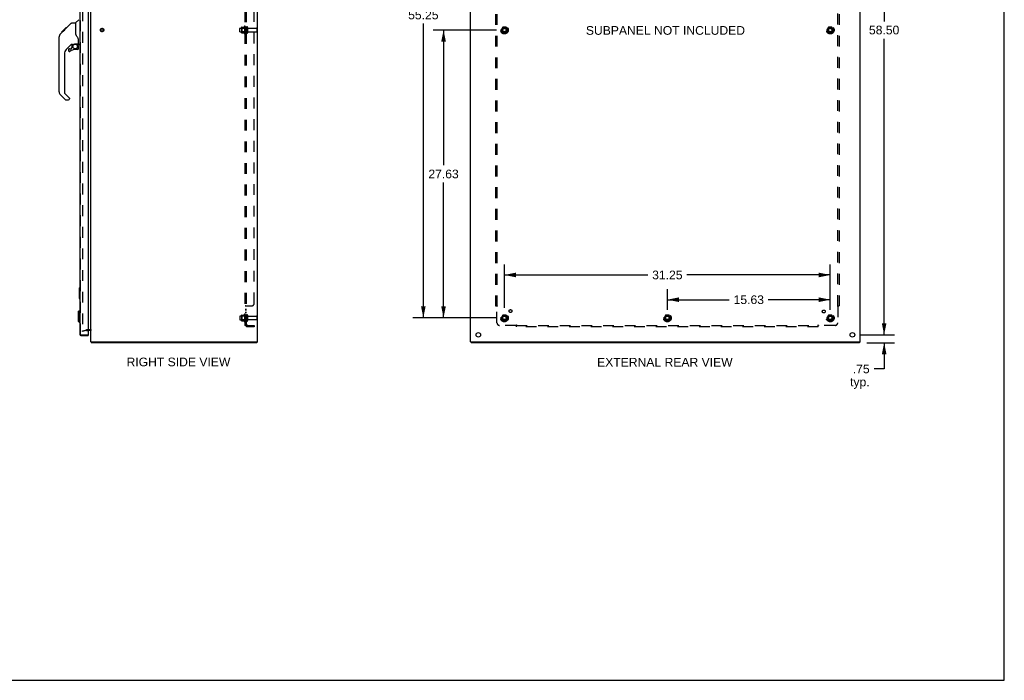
# Model space of a CAD drawing. Header units: inches. Extents: x 0 to 189, y 0 to 122.
# Tile 8 of 9: x 94 to 189, y 0 to 63. Entities that reach past the tile are written whole.
import ezdxf

# ---------------------------------------------------------------- set-up
doc = ezdxf.new("R2010")
doc.units = ezdxf.units.IN
doc.header["$LTSCALE"] = 10.388889
doc.header["$MEASUREMENT"] = 0
doc.linetypes.add('HIDDEN', pattern=[0.2, 0.1, -0.1])
doc.layers.get('0').update_dxf_attribs({"linetype": 'CONTINUOUS'})
for name, color, linetype in [('DEFAULT_2', 8, 'HIDDEN'), ('DIMENSIONS', 7, 'CONTINUOUS'), ('DOOR_ASSEMBLY', 7, 'CONTINUOUS'), ('SUBPANEL', 7, 'CONTINUOUS')]:
    doc.layers.add(name, color=color, linetype=linetype)
doc.styles.get("Standard").update_dxf_attribs({"font": 'arial.ttf'})
doc.dimstyles.new('DIMSTYLE_1', dxfattribs={"dimtxt": 0.833333, "dimasz": 1.111111, "dimexe": 0.09, "dimexo": 0.07, "dimgap": 0.0375, "dimtad": 0, "dimtih": 1, "dimtoh": 1, "dimzin": 4, "dimdsep": 46, "dimtxsty": 'Standard', "dimblk": '_FILLED', "dimblk1": '_FILLED', "dimblk2": '_FILLED', "dimcen": 0.09, "dimadec": 3, "dimazin": 1, "dimtfac": 1, "dimtdec": 3, "dimtofl": 0, "dimtmove": 0, "dimatfit": 3, "dimldrblk": '_FILLED', "dimfxl": 0, "dimtolj": 1, "dimtzin": 4, "dimarcsym": 0})

# ---------------------------------------------------------------- blocks, each defined once
blk = doc.blocks.new('_FILLED')
at = {"color": 0, "linetype": 'ByBlock'}
blk.add_solid([(0, 0), (-1, 0.2), (-1, -0.2)], dxfattribs=at)
blk = doc.blocks.new('*D3')
at = {"layer": 'DIMENSIONS', "color": 2, "linetype": 'Continuous'}
for p, q in [((175.095, 91.649), (178.362, 91.649)), ((177.362, 91.649), (177.362, 63.232)), ((177.362, 33.149), (177.362, 61.565)), ((175.095, 33.149), (178.362, 33.149))]:
    blk.add_line(p, q, dxfattribs=at)
at = {"layer": 'DIMENSIONS', "color": 2, "linetype": 'Continuous', "xscale": 1.1111111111, "yscale": 1.1111111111, "zscale": 1.1111111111}
for p, rotation in [((177.362, 91.649), 90), ((177.362, 33.149), 270)]:
    blk.add_blockref('_FILLED', p, dxfattribs=dict(at, rotation=rotation))
at = {"layer": 'DIMENSIONS', "color": 2, "linetype": 'Continuous', "insert": (177.362, 62.815), "char_height": 0.8333, "width": 2.91202, "attachment_point": 2, "line_spacing_factor": 0.9}
blk.add_mtext('58.50', dxfattribs=at)
blk = doc.blocks.new('*D10')
at = {"layer": 'DIMENSIONS', "color": 2, "linetype": 'Continuous'}
for p, q in [((177.362, 33.149), (177.362, 35.371)), ((176.362, 33.149), (177.676, 33.149)), ((175.702, 32.399), (178.362, 32.399)), ((177.362, 32.399), (177.362, 29.879)), ((177.362, 29.879), (176.39, 29.879))]:
    blk.add_line(p, q, dxfattribs=at)
at = {"layer": 'DIMENSIONS', "color": 2, "linetype": 'Continuous', "xscale": 1.1111111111, "yscale": 1.1111111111, "zscale": 1.1111111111}
for p, rotation in [((177.362, 33.149), 270), ((177.362, 32.399), 90)]:
    blk.add_blockref('_FILLED', p, dxfattribs=dict(at, rotation=rotation))
at = {"layer": 'DIMENSIONS', "color": 2, "linetype": 'Continuous', "insert": (175.973, 30.296), "char_height": 0.8333, "width": 1.87423, "attachment_point": 3, "line_spacing_factor": 0.9}
blk.add_mtext('.75\\Ptyp.', dxfattribs=at)
blk = doc.blocks.new('*D13')
at = {"layer": 'DIMENSIONS', "color": 2, "linetype": 'Continuous'}
for p, q in [((140.164, 90.024), (132.162, 90.024)), ((133.162, 90.024), (133.162, 64.676)), ((133.162, 34.774), (133.162, 63.009)), ((140.164, 34.774), (132.162, 34.774))]:
    blk.add_line(p, q, dxfattribs=at)
at = {"layer": 'DIMENSIONS', "color": 2, "linetype": 'Continuous', "xscale": 1.1111111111, "yscale": 1.1111111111, "zscale": 1.1111111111}
for p, rotation in [((133.162, 90.024), 90), ((133.162, 34.774), 270)]:
    blk.add_blockref('_FILLED', p, dxfattribs=dict(at, rotation=rotation))
at = {"layer": 'DIMENSIONS', "color": 2, "linetype": 'Continuous', "insert": (133.162, 64.259), "char_height": 0.8333, "width": 2.91202, "attachment_point": 2, "line_spacing_factor": 0.9}
blk.add_mtext('55.25', dxfattribs=at)
blk = doc.blocks.new('*D14')
at = {"layer": 'DIMENSIONS', "color": 2, "linetype": 'Continuous'}
for p, q in [((140.164, 62.399), (134.1, 62.399)), ((135.1, 62.399), (135.1, 49.419)), ((135.1, 34.774), (135.1, 47.753)), ((140.164, 34.774), (134.1, 34.774))]:
    blk.add_line(p, q, dxfattribs=at)
at = {"layer": 'DIMENSIONS', "color": 2, "linetype": 'Continuous', "xscale": 1.1111111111, "yscale": 1.1111111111, "zscale": 1.1111111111}
for p, rotation in [((135.1, 62.399), 90), ((135.1, 34.774), 270)]:
    blk.add_blockref('_FILLED', p, dxfattribs=dict(at, rotation=rotation))
at = {"layer": 'DIMENSIONS', "color": 2, "linetype": 'Continuous', "insert": (135.1, 49.003), "char_height": 0.8333, "width": 2.91202, "attachment_point": 2, "line_spacing_factor": 0.9}
blk.add_mtext('27.63', dxfattribs=at)
blk = doc.blocks.new('*D15')
at = {"layer": 'DIMENSIONS', "color": 2, "linetype": 'Continuous'}
for p, q in [((140.942, 35.739), (140.942, 39.895)), ((172.192, 35.551), (172.192, 39.895)), ((140.942, 38.895), (154.694, 38.895)), ((172.192, 38.895), (158.44, 38.895))]:
    blk.add_line(p, q, dxfattribs=at)
at = {"layer": 'DIMENSIONS', "color": 2, "linetype": 'Continuous', "xscale": 1.1111111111, "yscale": 1.1111111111, "zscale": 1.1111111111, "rotation": 180}
blk.add_blockref('_FILLED', (140.942, 38.895), dxfattribs=at)
at = {"layer": 'DIMENSIONS', "color": 2, "linetype": 'Continuous', "xscale": 1.1111111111, "yscale": 1.1111111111, "zscale": 1.1111111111}
blk.add_blockref('_FILLED', (172.192, 38.895), dxfattribs=at)
at = {"layer": 'DIMENSIONS', "color": 2, "linetype": 'Continuous', "insert": (156.567, 39.312), "char_height": 0.8333, "width": 2.91202, "attachment_point": 2, "line_spacing_factor": 0.9}
blk.add_mtext('31.25', dxfattribs=at)
blk = doc.blocks.new('*D16')
at = {"layer": 'DIMENSIONS', "color": 2, "linetype": 'Continuous'}
for p, q in [((156.567, 35.551), (156.567, 37.521)), ((172.192, 35.551), (172.192, 37.521)), ((156.567, 36.521), (162.507, 36.521)), ((172.192, 36.521), (166.252, 36.521))]:
    blk.add_line(p, q, dxfattribs=at)
at = {"layer": 'DIMENSIONS', "color": 2, "linetype": 'Continuous', "xscale": 1.1111111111, "yscale": 1.1111111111, "zscale": 1.1111111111, "rotation": 180}
blk.add_blockref('_FILLED', (156.567, 36.521), dxfattribs=at)
at = {"layer": 'DIMENSIONS', "color": 2, "linetype": 'Continuous', "xscale": 1.1111111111, "yscale": 1.1111111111, "zscale": 1.1111111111}
blk.add_blockref('_FILLED', (172.192, 36.521), dxfattribs=at)
at = {"layer": 'DIMENSIONS', "color": 2, "linetype": 'Continuous', "insert": (164.38, 36.938), "char_height": 0.8333, "width": 2.91202, "attachment_point": 2, "line_spacing_factor": 0.9}
blk.add_mtext('15.63', dxfattribs=at)

msp = doc.modelspace()

# ---------------------------------------------------------------- linework, layer by layer
at = {"color": 7, "linetype": 'Continuous'}
for p, q in [((188.889, 0), (188.889, 122.222)), ((117.206, 32.474), (117.206, 32.399)), ((137.755, 32.474), (137.755, 32.399)), ((175.004, 32.474), (175.004, 32.399)), ((0, 0), (188.889, 0))]:
    msp.add_line(p, q, dxfattribs=at)
at = {"color": 3, "linetype": 'Continuous'}
for p, q in [((101.269, 32.474), (101.269, 92.324)), ((117.269, 32.474), (117.269, 92.324)), ((137.692, 32.474), (137.692, 92.324)), ((175.067, 32.474), (175.067, 92.324)), ((101.227, 33.574), (101.026, 33.574)), ((101.269, 32.474), (117.269, 32.474)), ((117.206, 32.399), (101.332, 32.399)), ((137.692, 32.474), (175.067, 32.474)), ((175.004, 32.399), (137.755, 32.399))]:
    msp.add_line(p, q, dxfattribs=at)
for points in [[(101.307, 32.429), (101.308, 32.428), (101.31, 32.426), (101.311, 32.424), (101.313, 32.422), (101.314, 32.42), (101.315, 32.417)], [(101.315, 32.417), (101.318, 32.413), (101.319, 32.411), (101.32, 32.409), (101.321, 32.407), (101.322, 32.405), (101.324, 32.403), (101.325, 32.402), (101.326, 32.401), (101.328, 32.4), (101.329, 32.399), (101.33, 32.399), (101.331, 32.399), (101.332, 32.399)]]:
    msp.add_lwpolyline(points, dxfattribs=at)
for centre in [(138.442, 33.149), (174.317, 33.149)]:
    msp.add_circle(centre, 0.219, dxfattribs=at)
for centre, radius, start, end in [((101.227, 33.532), 0.042, 19.86188, 90), ((101.386, 32.516), 0.117, 201.04265, 227.44308)]:
    msp.add_arc(centre, radius, start, end, dxfattribs=at)
at = {"color": 7, "linetype": 'Continuous'}
msp.add_arc((101.227, 33.532), 0.042, 0, 19.86188, dxfattribs=at)
at = {"layer": 'DEFAULT_2', "color": 8, "linetype": 'HIDDEN'}
for p, q in [((100.456, 91.301), (100.456, 33.496)), ((115.569, 62.241), (115.569, 62.556)), ((115.599, 62.586), (116.194, 62.586)), ((115.733, 62.654), (115.733, 62.143)), ((115.753, 62.582), (115.733, 62.602)), ((115.744, 62.676), (115.971, 62.676)), ((116.049, 62.582), (115.753, 62.582)), ((115.753, 62.582), (115.753, 62.215)), ((115.999, 62.754), (115.999, 62.043)), ((116.049, 62.582), (116.069, 62.602)), ((116.049, 62.582), (116.049, 62.215)), ((116.069, 62.733), (116.069, 62.064)), ((116.194, 62.656), (116.194, 62.141)), ((116.304, 62.656), (116.304, 62.141)), ((116.366, 62.564), (117.164, 62.564)), ((117.194, 62.534), (117.194, 62.264)), ((140.779, 62.671), (140.625, 62.404)), ((140.625, 62.394), (140.779, 62.126)), ((141.097, 62.676), (140.788, 62.676)), ((141.26, 62.404), (141.105, 62.671)), ((141.105, 62.126), (141.26, 62.394)), ((172.029, 62.671), (171.875, 62.404)), ((171.875, 62.394), (172.029, 62.126)), ((172.347, 62.676), (172.038, 62.676)), ((172.51, 62.404), (172.355, 62.671)), ((172.355, 62.126), (172.51, 62.394)), ((115.599, 62.211), (116.194, 62.211)), ((115.753, 62.215), (115.733, 62.195)), ((115.744, 62.121), (115.971, 62.121)), ((116.049, 62.215), (115.753, 62.215)), ((116.049, 62.215), (116.069, 62.195)), ((116.366, 62.234), (117.164, 62.234)), ((141.097, 62.121), (140.788, 62.121)), ((172.347, 62.121), (172.038, 62.121)), ((115.599, 34.961), (116.194, 34.961)), ((115.733, 35.029), (115.733, 34.518)), ((115.753, 34.957), (115.733, 34.977)), ((115.744, 35.051), (115.971, 35.051)), ((116.049, 34.957), (115.753, 34.957)), ((115.753, 34.957), (115.753, 34.59)), ((115.999, 35.129), (115.999, 34.418)), ((116.049, 34.957), (116.069, 34.977)), ((116.049, 34.957), (116.049, 34.59)), ((116.069, 35.108), (116.069, 34.439)), ((116.194, 35.031), (116.194, 34.516)), ((116.304, 35.031), (116.304, 34.516)), ((140.779, 35.046), (140.625, 34.779)), ((141.097, 35.051), (140.788, 35.051)), ((141.26, 34.779), (141.105, 35.046)), ((156.404, 35.046), (156.25, 34.779)), ((156.722, 35.051), (156.413, 35.051)), ((156.885, 34.779), (156.73, 35.046)), ((172.029, 35.046), (171.875, 34.779)), ((172.347, 35.051), (172.038, 35.051)), ((172.51, 34.779), (172.355, 35.046)), ((115.569, 34.931), (115.569, 34.616)), ((115.599, 34.586), (116.194, 34.586)), ((115.753, 34.59), (115.733, 34.57)), ((115.744, 34.496), (115.971, 34.496)), ((116.049, 34.59), (115.753, 34.59)), ((116.049, 34.59), (116.069, 34.57)), ((116.366, 34.939), (117.164, 34.939)), ((116.366, 34.609), (117.164, 34.609)), ((117.194, 34.909), (117.194, 34.639)), ((140.625, 34.769), (140.779, 34.501)), ((141.097, 34.496), (140.788, 34.496)), ((141.105, 34.501), (141.26, 34.769)), ((156.25, 34.769), (156.404, 34.501)), ((156.722, 34.496), (156.413, 34.496)), ((156.73, 34.501), (156.885, 34.769)), ((171.875, 34.769), (172.029, 34.501)), ((172.347, 34.496), (172.038, 34.496)), ((172.355, 34.501), (172.51, 34.769)), ((100.456, 33.542), (100.842, 33.645)), ((100.476, 33.469), (100.456, 33.542)), ((100.862, 33.573), (100.476, 33.469)), ((100.868, 33.649), (101.227, 33.649)), ((100.868, 33.574), (101.026, 33.574))]:
    msp.add_line(p, q, dxfattribs=at)
for points in [[(100.456, 33.496), (100.456, 33.494), (100.457, 33.492), (100.457, 33.49), (100.458, 33.487)], [(100.476, 33.476), (100.474, 33.476), (100.472, 33.477), (100.47, 33.477), (100.468, 33.478), (100.466, 33.479), (100.464, 33.48), (100.462, 33.482), (100.461, 33.484), (100.459, 33.486), (100.458, 33.487)], [(100.48, 33.477), (100.478, 33.476), (100.476, 33.476), (100.476, 33.476)]]:
    msp.add_lwpolyline(points, dxfattribs=at)
for centre, radius in [((102.344, 62.399), 0.164), ((102.344, 62.399), 0.124), ((140.942, 62.399), 0.372), ((140.942, 62.399), 0.356), ((140.942, 62.399), 0.312), ((140.942, 62.399), 0.204), ((140.942, 62.399), 0.188), ((140.942, 62.399), 0.183), ((140.942, 62.399), 0.165), ((172.192, 62.399), 0.372), ((172.192, 62.399), 0.356), ((172.192, 62.399), 0.312), ((172.192, 62.399), 0.204), ((172.192, 62.399), 0.188), ((172.192, 62.399), 0.183), ((172.192, 62.399), 0.165), ((140.942, 34.774), 0.372), ((140.942, 34.774), 0.356), ((140.942, 34.774), 0.312), ((140.942, 34.774), 0.204), ((140.942, 34.774), 0.188), ((140.942, 34.774), 0.183), ((156.567, 34.774), 0.372), ((156.567, 34.774), 0.356), ((156.567, 34.774), 0.312), ((156.567, 34.774), 0.204), ((156.567, 34.774), 0.188), ((156.567, 34.774), 0.183), ((172.192, 34.774), 0.372), ((172.192, 34.774), 0.356), ((172.192, 34.774), 0.312), ((172.192, 34.774), 0.204), ((172.192, 34.774), 0.188), ((172.192, 34.774), 0.183), ((140.942, 34.774), 0.165), ((156.567, 34.774), 0.165), ((172.192, 34.774), 0.165)]:
    msp.add_circle(centre, radius, dxfattribs=at)
for centre, radius, start, end in [((115.599, 62.556), 0.03, 90, 180), ((115.874, 62.654), 0.141, 174.79195, 180), ((115.744, 62.666), 0.01, 90, 174.80617), ((115.952, 62.686), 0.01, 270, 336.03207), ((116.599, 62.399), 0.698, 149.33687, 156.03207), ((116.031, 62.733), 0.0384, 0, 145.55034), ((116.249, 62.656), 0.055, 0, 180), ((116.366, 62.626), 0.0625, 180, 270), ((117.164, 62.534), 0.03, 0, 90), ((140.633, 62.399), 0.01, 150.01268, 209.98829), ((140.788, 62.666), 0.01, 90.01235, 149.98915), ((141.097, 62.666), 0.01, 30.01204, 89.98872), ((141.251, 62.399), 0.01, 330.01268, 29.98829), ((171.883, 62.399), 0.01, 150.01268, 209.98829), ((172.038, 62.666), 0.01, 90.01235, 149.98915), ((172.347, 62.666), 0.01, 30.01204, 89.98872), ((172.501, 62.399), 0.01, 330.01268, 29.98829), ((115.599, 62.241), 0.03, 180, 270), ((115.874, 62.143), 0.141, 180, 185.20805), ((115.744, 62.131), 0.01, 185.19383, 270), ((115.952, 62.111), 0.01, 23.96793, 90), ((116.599, 62.399), 0.698, 203.96793, 210.66313), ((116.031, 62.064), 0.0384, 214.44966, 360), ((116.249, 62.141), 0.055, 180, 360), ((116.366, 62.171), 0.0625, 90, 180), ((117.164, 62.264), 0.03, 270, 360), ((140.788, 62.131), 0.01, 210.01204, 269.98872), ((141.097, 62.131), 0.01, 270.01235, 329.98915), ((172.038, 62.131), 0.01, 210.01204, 269.98872), ((172.347, 62.131), 0.01, 270.01235, 329.98915), ((115.599, 34.931), 0.03, 90, 180), ((115.874, 35.029), 0.141, 174.79195, 180), ((115.744, 35.041), 0.01, 90, 174.80617), ((115.952, 35.061), 0.01, 270, 336.03207), ((116.599, 34.774), 0.698, 149.33687, 156.03207), ((116.031, 35.108), 0.0384, 0, 145.55034), ((116.249, 35.031), 0.055, 0, 180), ((116.366, 35.001), 0.0625, 180, 270), ((140.788, 35.041), 0.01, 90.01235, 149.98915), ((141.097, 35.041), 0.01, 30.01204, 89.98872), ((156.413, 35.041), 0.01, 90.01235, 149.98915), ((156.722, 35.041), 0.01, 30.01204, 89.98872), ((172.038, 35.041), 0.01, 90.01235, 149.98915), ((172.347, 35.041), 0.01, 30.01204, 89.98872), ((115.599, 34.616), 0.03, 180, 270), ((115.874, 34.518), 0.141, 180, 185.20805), ((115.744, 34.506), 0.01, 185.19383, 270), ((115.952, 34.486), 0.01, 23.96793, 90), ((116.599, 34.774), 0.698, 203.96793, 210.66313), ((116.031, 34.439), 0.0384, 214.44966, 360), ((116.249, 34.516), 0.055, 180, 360), ((116.366, 34.546), 0.0625, 90, 180), ((117.164, 34.909), 0.03, 0, 90), ((117.164, 34.639), 0.03, 270, 360), ((140.633, 34.774), 0.01, 150.01268, 209.98829), ((140.788, 34.506), 0.01, 210.01204, 269.98872), ((141.097, 34.506), 0.01, 270.01235, 329.98915), ((141.251, 34.774), 0.01, 330.01268, 29.98829), ((156.258, 34.774), 0.01, 150.01268, 209.98829), ((156.413, 34.506), 0.01, 210.01204, 269.98872), ((156.722, 34.506), 0.01, 270.01235, 329.98915), ((156.876, 34.774), 0.01, 330.01268, 29.98829), ((171.883, 34.774), 0.01, 150.01268, 209.98829), ((172.038, 34.506), 0.01, 210.01204, 269.98872), ((172.347, 34.506), 0.01, 270.01235, 329.98915), ((172.501, 34.774), 0.01, 330.01268, 29.98829), ((100.868, 33.549), 0.1, 90, 105), ((100.868, 33.549), 0.025, 90, 105), ((101.227, 33.532), 0.117, 33.09982, 90)]:
    msp.add_arc(centre, radius, start, end, dxfattribs=at)
at = {"layer": 'DOOR_ASSEMBLY', "color": 3, "linetype": 'Continuous'}
for p, q in [((101.026, 91.634), (101.026, 33.164)), ((100.201, 91.607), (100.201, 33.191)), ((100.318, 33.074), (101.026, 33.074))]:
    msp.add_line(p, q, dxfattribs=at)
at = {"layer": 'DOOR_ASSEMBLY', "color": 8, "linetype": 'HIDDEN'}
for p, q in [((100.276, 33.191), (100.276, 91.607)), ((100.318, 33.149), (101.011, 33.149))]:
    msp.add_line(p, q, dxfattribs=at)
at = {"layer": 'DOOR_ASSEMBLY', "color": 7, "linetype": 'Continuous'}
for p, q in [((99.813, 63.093), (100.111, 63.391)), ((98.454, 62.194), (98.867, 62.608)), ((98.625, 62.366), (98.692, 62.366)), ((98.626, 62.3), (98.759, 62.433)), ((98.774, 62.448), (98.707, 62.448)), ((98.731, 62.405), (98.774, 62.448)), ((98.774, 62.448), (99.391, 63.064)), ((98.784, 62.525), (98.851, 62.525)), ((98.867, 62.608), (98.869, 62.61)), ((98.934, 62.608), (98.867, 62.608)), ((98.868, 62.609), (98.935, 62.609)), ((98.869, 62.61), (98.936, 62.61)), ((99.446, 63.088), (99.807, 63.088)), ((99.807, 63.088), (99.807, 61.983)), ((98.232, 56.459), (98.232, 61.743)), ((98.347, 62.021), (98.328, 62)), ((98.347, 62.021), (98.626, 62.299)), ((98.454, 62.194), (98.52, 62.194)), ((98.457, 62.197), (98.524, 62.197)), ((98.458, 62.199), (98.525, 62.199)), ((98.606, 62.28), (98.539, 62.28)), ((98.639, 62.313), (98.626, 62.299)), ((98.653, 62.326), (98.639, 62.313)), ((99.827, 61.99), (99.807, 62.045)), ((100.083, 61.06), (100.083, 61.467)), ((99.419, 61.026), (98.917, 60.524)), ((99.138, 60.527), (99.138, 60.407)), ((99.217, 60.605), (99.369, 60.605)), ((99.378, 60.609), (99.449, 60.681)), ((99.453, 61.016), (99.453, 60.689)), ((99.495, 61.021), (99.583, 61.021)), ((99.761, 61.062), (99.768, 61.062)), ((99.768, 61.062), (100.063, 61.062)), ((100.004, 60.527), (99.768, 60.527)), ((99.945, 61.062), (100.025, 60.982)), ((100.018, 60.975), (100.011, 60.968)), ((100.063, 60.843), (100.083, 60.843)), ((100.083, 60.605), (100.083, 60.843)), ((100.122, 61.021), (100.201, 61.021)), ((98.744, 60.107), (98.744, 56.374)), ((98.8, 55.729), (98.348, 56.181)), ((98.767, 56.318), (99.203, 55.883)), ((99.217, 55.849), (99.217, 55.784)), ((98.856, 55.706), (99.138, 55.706)), ((100.141, 37.634), (100.141, 36.664)), ((100.156, 37.649), (100.201, 37.649)), ((100.188, 37.549), (100.188, 36.749)), ((100.156, 36.649), (100.201, 36.649)), ((100.043, 35.335), (100.162, 35.453)), ((100.043, 35.335), (100.043, 34.469)), ((100.162, 35.453), (100.201, 35.453)), ((100.162, 35.453), (100.162, 34.351)), ((100.043, 34.469), (100.162, 34.351)), ((100.162, 34.351), (100.201, 34.351)), ((101.011, 33.149), (101.026, 33.149)), ((101.026, 33.149), (101.026, 33.074))]:
    msp.add_line(p, q, dxfattribs=at)
for points in [[(98.731, 62.405), (98.709, 62.382), (98.687, 62.36), (98.653, 62.326)], [(99.391, 63.064), (99.398, 63.071), (99.407, 63.077), (99.416, 63.082), (99.426, 63.085), (99.436, 63.087), (99.446, 63.088)], [(98.347, 62.021), (98.328, 62), (98.303, 61.968), (98.281, 61.932), (98.263, 61.894), (98.249, 61.855), (98.239, 61.814), (98.234, 61.773), (98.232, 61.743)], [(100.03, 61.638), (99.981, 61.708), (99.932, 61.785), (99.891, 61.855), (99.857, 61.923), (99.827, 61.99)], [(100.083, 61.467), (100.082, 61.49), (100.077, 61.525), (100.068, 61.559), (100.056, 61.591), (100.041, 61.621), (100.03, 61.638)], [(99.583, 61.021), (99.591, 61.021), (99.6, 61.023), (99.61, 61.026), (99.621, 61.03), (99.635, 61.035), (99.649, 61.04), (99.666, 61.046), (99.684, 61.051), (99.703, 61.055), (99.722, 61.059), (99.742, 61.061), (99.761, 61.062)], [(100.063, 60.843), (100.062, 60.857), (100.061, 60.871), (100.058, 60.884), (100.054, 60.898), (100.049, 60.911), (100.044, 60.923), (100.037, 60.936), (100.029, 60.947), (100.02, 60.958), (100.011, 60.968)], [(100.025, 60.982), (100.025, 60.982), (100.024, 60.982), (100.024, 60.981), (100.023, 60.98), (100.021, 60.978), (100.018, 60.975)], [(100.186, 37.585), (100.186, 37.579), (100.187, 37.573), (100.187, 37.567), (100.187, 37.561), (100.188, 37.555), (100.188, 37.549)], [(100.188, 36.749), (100.188, 36.742), (100.187, 36.736), (100.187, 36.73), (100.187, 36.724), (100.186, 36.718), (100.186, 36.712)]]:
    msp.add_lwpolyline(points, dxfattribs=at)
msp.add_circle((99.768, 60.822), 0.217, dxfattribs=at)
for centre, radius, start, end in [((99.827, 63.079), 0.0197, 135, 172.5), ((99.335, 60.107), 0.591, 135, 180), ((99.217, 60.527), 0.0787, 90, 180), ((99.768, 59.739), 0.787, 90, 129.5212), ((99.495, 60.824), 0.197, 90, 135), ((99.369, 60.617), 0.0118, 270, 315), ((99.441, 60.689), 0.0118, 315, 360), ((100.004, 60.605), 0.0787, 270, 360), ((99.886, 60.843), 0.197, 0, 45), ((100.063, 61.082), 0.0197, 270, 360), ((100.122, 61.06), 0.0394, 180, 270), ((99.217, 60.407), 0.0787, 180, 309.5212), ((98.626, 56.459), 0.394, 180, 225), ((98.823, 56.374), 0.0787, 180, 225), ((98.856, 55.784), 0.0787, 225, 270), ((99.138, 55.784), 0.0787, 270, 360), ((99.169, 55.849), 0.0472, 0, 45), ((100.156, 37.634), 0.015, 90, 180), ((100.186, 37.634), 0.015, 0, 90), ((100.156, 36.664), 0.015, 180, 270), ((100.186, 36.664), 0.015, 270, 360)]:
    msp.add_arc(centre, radius, start, end, dxfattribs=at)
at = {"layer": 'DOOR_ASSEMBLY', "color": 3, "linetype": 'Continuous'}
for centre, radius, start, end in [((100.318, 33.191), 0.117, 180, 270), ((101.011, 33.164), 0.015, 270, 360)]:
    msp.add_arc(centre, radius, start, end, dxfattribs=at)
at = {"layer": 'DOOR_ASSEMBLY', "color": 8, "linetype": 'HIDDEN'}
msp.add_arc((100.318, 33.191), 0.042, 180, 270, dxfattribs=at)
at = {"layer": 'SUBPANEL', "color": 8, "linetype": 'HIDDEN'}
for p, q in [((116.069, 34.055), (116.069, 90.742)), ((116.194, 34.055), (116.194, 90.742)), ((140.098, 88.867), (140.098, 35.93)), ((140.223, 88.867), (140.223, 35.93)), ((172.911, 35.93), (172.911, 88.867)), ((173.036, 88.867), (173.036, 35.93)), ((116.944, 36.18), (116.944, 88.617)), ((116.194, 62.649), (116.069, 62.649)), ((116.194, 62.149), (116.069, 62.149)), ((116.194, 35.894), (116.069, 35.894)), ((116.116, 35.925), (116.113, 35.924)), ((116.121, 35.928), (116.119, 35.927)), ((116.123, 35.93), (116.694, 35.93)), ((116.194, 35.897), (116.194, 35.896)), ((116.219, 35.93), (116.22, 35.928)), ((140.098, 35.93), (140.264, 35.93)), ((140.205, 35.913), (140.211, 35.906)), ((140.223, 34.305), (140.223, 35.894)), ((172.87, 35.93), (173.036, 35.93)), ((172.911, 35.894), (172.911, 34.305)), ((116.194, 35.569), (116.069, 35.569)), ((116.194, 35.533), (116.069, 35.533)), ((116.194, 35.288), (116.069, 35.288)), ((116.194, 35.252), (116.069, 35.252)), ((116.194, 35.024), (116.069, 35.024)), ((116.194, 34.524), (116.069, 34.524)), ((116.194, 34.055), (116.069, 34.055)), ((116.123, 34.016), (116.219, 34.096)), ((116.306, 34.055), (116.944, 34.055)), ((116.944, 34.055), (116.944, 33.93)), ((142.063, 34.055), (140.473, 34.055)), ((142.098, 33.93), (142.098, 34.096)), ((142.098, 34.055), (171.036, 34.055)), ((171.036, 33.93), (171.036, 34.096)), ((171.053, 34.036), (171.059, 34.043)), ((172.661, 34.055), (171.071, 34.055)), ((116.944, 33.93), (116.306, 33.93)), ((171.036, 33.93), (142.098, 33.93))]:
    msp.add_line(p, q, dxfattribs=at)
for points in [[(116.088, 35.913), (116.085, 35.911), (116.082, 35.91), (116.079, 35.908), (116.077, 35.906), (116.074, 35.904), (116.072, 35.903), (116.071, 35.901), (116.07, 35.899), (116.069, 35.897), (116.069, 35.896), (116.069, 35.894)], [(116.069, 35.897), (116.069, 35.896), (116.069, 35.894)], [(116.082, 35.91), (116.079, 35.908), (116.077, 35.906), (116.074, 35.904), (116.072, 35.903), (116.071, 35.901), (116.07, 35.899)], [(116.095, 35.916), (116.092, 35.914), (116.088, 35.913)], [(116.123, 35.93), (116.121, 35.928), (116.119, 35.927), (116.116, 35.925), (116.113, 35.924), (116.11, 35.922), (116.106, 35.92), (116.102, 35.919), (116.095, 35.916)], [(116.208, 35.91), (116.205, 35.907), (116.203, 35.906), (116.201, 35.905), (116.199, 35.903), (116.197, 35.902), (116.196, 35.9), (116.195, 35.899), (116.194, 35.897), (116.194, 35.896), (116.194, 35.894)], [(116.201, 35.905), (116.199, 35.903), (116.197, 35.902), (116.196, 35.9)], [(116.219, 35.93), (116.22, 35.928), (116.22, 35.926), (116.22, 35.925), (116.22, 35.923), (116.219, 35.922), (116.219, 35.92), (116.218, 35.918), (116.217, 35.917), (116.215, 35.916), (116.214, 35.914), (116.212, 35.913), (116.21, 35.911), (116.208, 35.91)], [(116.214, 35.914), (116.212, 35.913), (116.21, 35.911)], [(116.22, 35.926), (116.22, 35.925), (116.22, 35.923), (116.219, 35.922), (116.219, 35.92), (116.218, 35.918), (116.217, 35.917), (116.215, 35.916)], [(140.185, 35.93), (140.187, 35.928), (140.189, 35.927), (140.191, 35.925), (140.193, 35.924), (140.195, 35.922), (140.197, 35.92), (140.198, 35.919), (140.2, 35.917), (140.202, 35.916), (140.203, 35.914), (140.205, 35.913)], [(140.211, 35.906), (140.213, 35.904), (140.215, 35.903), (140.217, 35.901), (140.219, 35.899), (140.22, 35.897), (140.222, 35.896), (140.223, 35.894)], [(140.264, 35.93), (140.264, 35.928), (140.263, 35.926), (140.262, 35.925), (140.261, 35.923), (140.26, 35.922), (140.259, 35.92), (140.257, 35.918), (140.256, 35.917), (140.254, 35.916), (140.253, 35.914), (140.251, 35.913), (140.249, 35.911), (140.247, 35.91), (140.245, 35.909), (140.243, 35.907), (140.24, 35.906), (140.238, 35.905), (140.236, 35.903), (140.233, 35.902), (140.231, 35.9), (140.229, 35.899), (140.227, 35.897), (140.225, 35.896), (140.223, 35.894)], [(172.87, 35.93), (172.871, 35.928), (172.871, 35.926), (172.872, 35.925), (172.873, 35.923), (172.874, 35.922), (172.875, 35.92), (172.877, 35.918), (172.878, 35.917), (172.88, 35.916), (172.882, 35.914), (172.883, 35.913), (172.885, 35.911), (172.887, 35.91), (172.889, 35.909), (172.892, 35.907), (172.896, 35.905)], [(172.896, 35.905), (172.899, 35.903), (172.901, 35.902), (172.903, 35.9), (172.905, 35.899), (172.907, 35.897), (172.909, 35.896), (172.911, 35.894)], [(172.93, 35.913), (172.923, 35.906), (172.921, 35.904), (172.919, 35.903), (172.917, 35.901), (172.916, 35.899), (172.914, 35.897), (172.912, 35.896), (172.911, 35.894)], [(172.949, 35.93), (172.947, 35.928), (172.945, 35.927), (172.943, 35.925), (172.941, 35.924), (172.939, 35.922), (172.938, 35.92), (172.936, 35.919), (172.934, 35.917), (172.933, 35.916), (172.931, 35.914), (172.93, 35.913)], [(116.099, 34.031), (116.092, 34.035), (116.088, 34.036), (116.085, 34.038), (116.082, 34.039), (116.079, 34.041), (116.077, 34.043), (116.074, 34.044), (116.072, 34.046), (116.071, 34.048), (116.07, 34.05), (116.069, 34.052), (116.069, 34.053), (116.069, 34.055)], [(116.123, 34.016), (116.121, 34.018), (116.119, 34.021), (116.116, 34.023), (116.113, 34.025), (116.11, 34.026), (116.106, 34.028), (116.102, 34.03), (116.099, 34.031)], [(116.198, 34.078), (116.198, 34.078), (116.198, 34.078), (116.198, 34.078), (116.197, 34.077), (116.197, 34.077), (116.197, 34.077), (116.196, 34.077), (116.196, 34.076), (116.195, 34.076), (116.194, 34.076), (116.194, 34.075), (116.193, 34.075), (116.193, 34.075), (116.192, 34.074), (116.192, 34.074), (116.191, 34.074), (116.19, 34.073), (116.19, 34.073), (116.189, 34.073), (116.188, 34.072), (116.188, 34.072), (116.187, 34.072), (116.186, 34.071), (116.186, 34.071), (116.185, 34.071), (116.184, 34.07), (116.183, 34.07), (116.183, 34.07), (116.182, 34.069), (116.181, 34.069), (116.18, 34.069), (116.18, 34.068), (116.179, 34.068), (116.178, 34.068), (116.177, 34.067), (116.176, 34.067), (116.175, 34.066), (116.175, 34.066), (116.174, 34.066), (116.173, 34.065), (116.172, 34.065), (116.171, 34.065), (116.17, 34.064), (116.169, 34.064), (116.168, 34.064), (116.167, 34.063), (116.166, 34.063), (116.165, 34.063), (116.164, 34.062), (116.163, 34.062), (116.162, 34.061), (116.161, 34.061), (116.16, 34.061), (116.159, 34.06), (116.158, 34.06), (116.157, 34.06), (116.156, 34.059), (116.155, 34.059), (116.154, 34.059), (116.153, 34.059), (116.152, 34.058), (116.151, 34.058), (116.15, 34.058), (116.149, 34.058), (116.148, 34.057), (116.147, 34.057), (116.146, 34.057), (116.145, 34.057), (116.144, 34.056), (116.143, 34.056), (116.142, 34.056), (116.141, 34.056), (116.14, 34.056), (116.14, 34.056), (116.139, 34.055), (116.138, 34.055), (116.137, 34.055), (116.136, 34.055), (116.136, 34.055), (116.135, 34.055), (116.135, 34.055), (116.135, 34.055), (116.134, 34.055)], [(116.134, 34.055), (116.134, 34.055), (116.134, 34.055)], [(116.134, 34.055), (116.134, 34.055), (116.135, 34.055), (116.135, 34.055), (116.135, 34.055), (116.136, 34.055), (116.136, 34.055), (116.137, 34.055), (116.138, 34.055)], [(116.212, 34.082), (116.208, 34.078), (116.207, 34.076), (116.205, 34.074), (116.203, 34.072), (116.201, 34.07), (116.199, 34.067), (116.197, 34.065), (116.196, 34.062), (116.195, 34.06), (116.194, 34.058), (116.194, 34.056), (116.194, 34.055)], [(116.194, 34.075), (116.195, 34.075), (116.195, 34.076), (116.195, 34.076), (116.196, 34.076), (116.196, 34.077), (116.197, 34.077), (116.197, 34.077), (116.197, 34.077), (116.198, 34.078), (116.198, 34.078), (116.198, 34.078), (116.198, 34.078)], [(116.219, 34.096), (116.22, 34.095), (116.22, 34.094), (116.22, 34.093), (116.22, 34.092), (116.219, 34.091), (116.219, 34.09), (116.218, 34.089), (116.217, 34.087), (116.215, 34.086), (116.214, 34.084), (116.212, 34.082)], [(142.073, 34.07), (142.072, 34.067), (142.07, 34.065), (142.069, 34.062), (142.067, 34.06), (142.066, 34.058), (142.064, 34.056), (142.063, 34.055)], [(142.081, 34.036), (142.075, 34.043), (142.073, 34.044), (142.071, 34.046), (142.069, 34.048), (142.067, 34.05), (142.066, 34.052), (142.064, 34.053), (142.063, 34.055)], [(142.098, 34.096), (142.097, 34.095), (142.095, 34.094), (142.093, 34.093), (142.092, 34.092), (142.09, 34.091), (142.089, 34.09), (142.087, 34.089), (142.086, 34.087), (142.084, 34.086), (142.083, 34.084), (142.081, 34.082), (142.08, 34.08), (142.079, 34.078), (142.077, 34.076), (142.076, 34.074), (142.073, 34.07)], [(142.098, 34.016), (142.097, 34.018), (142.095, 34.021), (142.094, 34.023), (142.092, 34.025), (142.091, 34.026), (142.089, 34.028), (142.087, 34.03), (142.086, 34.031), (142.084, 34.033), (142.083, 34.035), (142.081, 34.036)], [(171.036, 34.096), (171.038, 34.095), (171.039, 34.094), (171.041, 34.093), (171.043, 34.092), (171.044, 34.091), (171.046, 34.09), (171.047, 34.089), (171.049, 34.087), (171.05, 34.086), (171.052, 34.084), (171.053, 34.082), (171.054, 34.08), (171.056, 34.078), (171.057, 34.076), (171.058, 34.074)], [(171.036, 34.016), (171.037, 34.018), (171.039, 34.021), (171.041, 34.023), (171.042, 34.025), (171.044, 34.026), (171.045, 34.028), (171.047, 34.03), (171.048, 34.031), (171.05, 34.033), (171.051, 34.035), (171.053, 34.036)], [(171.058, 34.074), (171.061, 34.07), (171.062, 34.067), (171.064, 34.065), (171.065, 34.062), (171.067, 34.06), (171.068, 34.058), (171.07, 34.056), (171.071, 34.055)], [(171.059, 34.043), (171.061, 34.044), (171.063, 34.046), (171.065, 34.048), (171.067, 34.05), (171.068, 34.052), (171.07, 34.053), (171.071, 34.055)]]:
    msp.add_lwpolyline(points, dxfattribs=at)
for centre, radius in [((140.942, 62.399), 0.25), ((172.192, 62.399), 0.25), ((140.942, 34.774), 0.25), ((141.522, 35.429), 0.141), ((156.567, 34.774), 0.25), ((171.573, 35.392), 0.141), ((172.192, 34.774), 0.25)]:
    msp.add_circle(centre, radius, dxfattribs=at)
for centre, radius, start, end in [((116.694, 36.18), 0.25, 270, 360), ((116.306, 34.167), 0.237, 180, 270), ((116.306, 34.167), 0.112, 180, 270), ((140.473, 34.305), 0.25, 180, 270), ((172.661, 34.305), 0.25, 270, 360)]:
    msp.add_arc(centre, radius, start, end, dxfattribs=at)

# ---------------------------------------------------------------- texts
at = {"layer": 'DIMENSIONS', "color": 2, "linetype": 'Continuous', "char_height": 0.83333, "attachment_point": 2, "line_spacing_factor": 0.9}
for s, insert, width in [('SUBPANEL NOT INCLUDED', (156.386, 62.777), 15.23854), ('RIGHT SIDE VIEW', (109.673, 30.965), 9.93804), ('EXTERNAL REAR VIEW', (156.329, 30.94), 12.97398)]:
    msp.add_mtext(s, dxfattribs=dict(at, insert=insert, width=width))

# ---------------------------------------------------------------- dimensions: what is measured, and where the dimension line sits
at = {"layer": 'DIMENSIONS', "color": 2, "linetype": 'Continuous'}
for base, p1, p2, angle, picture, middle in [((177.362, 91.649), (175.025, 33.149), (175.025, 91.649), 90, '*D3', (177.359, 62.394)), ((133.162, 34.774), (140.234, 90.024), (140.234, 34.774), 270, '*D13', (133.161, 63.838)), ((135.099992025, 62.398567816), (140.234332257, 34.773567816), (140.234332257, 62.398567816), 90, '*D14', (135.088931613, 48.581421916)), ((140.942, 38.895), (172.192, 35.481), (140.942, 35.669), 180, '*D15', (156.568, 38.89))]:
    dim = msp.add_linear_dim(base=base, p1=p1, p2=p2, angle=angle, dimstyle='DIMSTYLE_1', dxfattribs=at)
    dim.commit()
    dim.dimension.update_dxf_attribs({"geometry": picture, "text_midpoint": middle, "dimtype": 160})
dim = msp.add_linear_dim(base=(172.192110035, 36.521151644), p1=(156.567110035, 37.591151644), p2=(172.192110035, 37.591151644), dimstyle='DIMSTYLE_1', dxfattribs=at)
dim.commit()
dim.dimension.update_dxf_attribs({"geometry": '*D16', "text_midpoint": (164.415015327, 36.516504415), "dimtype": 160})
dim = msp.add_linear_dim(base=(177.362, 33.149), p1=(175.632, 32.399), p2=(176.292, 33.149), angle=90, text='<>\\Ptyp.', dimstyle='DIMSTYLE_1', dxfattribs=at)
dim.commit()
dim.dimension.update_dxf_attribs({"geometry": '*D10', "text_midpoint": (175.036, 29.254), "dimtype": 160})

doc.saveas('drawing.dxf')
